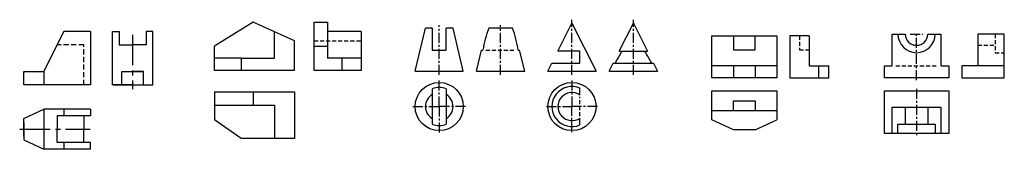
# Model space of a CAD drawing. Extents: x -127 to 240, y -15 to 34.
import ezdxf

# ---------------------------------------------------------------- set-up
doc = ezdxf.new("R2010")
doc.units = 0
doc.header["$LTSCALE"] = 3
doc.header["$MEASUREMENT"] = 0
for name, pattern in [('CENTER', [2, 1.25, -0.25, 0.25, -0.25]), ('CENTER2', [28.575, 19.05, -3.175, 3.175, -3.175]), ('DASHED', [0.75, 0.5, -0.25]), ('DASHED2', [9.525, 6.35, -3.175])]:
    doc.linetypes.add(name, pattern=pattern)
doc.layers.get('0').update_dxf_attribs({"color": 5, "linetype": 'CONTINUOUS'})
for name, color, linetype in [('A', 7, 'CONTINUOUS'), ('B', 1, 'CENTER'), ('C', 2, 'DASHED'), ('D', 3, 'CONTINUOUS'), ('中心线', 7, 'CENTER2'), ('虚线', 7, 'DASHED2')]:
    doc.layers.add(name, color=color, linetype=linetype)
doc.layers.add('粗实线', color=7, linetype='CONTINUOUS', lineweight=30)
doc.layers.add('轮廓线', color=7, linetype='CONTINUOUS', lineweight=30)

msp = doc.modelspace()

# ---------------------------------------------------------------- linework, layer by layer
at = {"linetype": 'DASHED'}
for p, q in [((-17.45, 25.81), (0.05, 25.81)), ((230.57, 24.17), (236.96, 24.17))]:
    msp.add_line(p, q, dxfattribs=at)
at = {"lineweight": 30}
for p, q in [((-17.45, 23.81), (-12.45, 23.81)), ((-6.95, 14.81), (-6.95, 19.31)), ((171.14, 12), (171.14, 16.5)), ((26.65, 7.9), (26.65, -5.34)), ((31.89, 7.9), (31.89, -5.34)), ((-40.25, 6.8), (-40.25, 1.8)), ((-118.48, 0.3), (-118.48, -14.7)), ((-110.98, 0.3), (-110.98, -2.2)), ((-54.75, 1.8), (-32.25, 1.8)), ((-32.25, 1.8), (-32.25, -10.7)), ((-110.98, -12.2), (-110.98, -14.7))]:
    msp.add_line(p, q, dxfattribs=at)
at = {"linetype": 'DASHED'}
for points in [[(163.88, 27.76), (163.88, 22.49), (167.55, 22.49)], [(236.96, 28.36), (236.96, 21.41), (240.42, 21.41)]]:
    msp.add_lwpolyline(points, dxfattribs=at)
at = {"lineweight": 30}
for centre, radius, start, end in [((176.4, -25.85), 92.23, 148.7933, 152.0087), ((27.22, -25.85), 92.23, 27.9913, 31.2067), ((29.27, 1.28), 7.12, 68.4187, 111.5813), ((29.27, 1.28), 5.17, 120.4228, 239.5772), ((29.27, 1.28), 5.17, 300.4228, 59.5772), ((29.27, 1.28), 7.12, 248.4187, 291.5813)]:
    msp.add_arc(centre, radius, start, end, dxfattribs=at)
at = {"layer": 'A', "color": 18, "lineweight": 30, "true_color": 0x000000}
for p, q in [((20.27, 14.44), (24.1, 30.55)), ((26.65, 30.55), (24.1, 30.55)), ((34.44, 30.55), (31.89, 30.55)), ((38.27, 14.44), (34.44, 30.55)), ((73.63, 21.94), (78.87, 32.42)), ((78.87, 32.42), (87.87, 14.44)), ((69.87, 14.44), (71.37, 17.44)), ((155.4, 16.5), (131.16, 16.5)), ((20.27, 14.44), (38.27, 14.44)), ((69.87, 14.44), (87.87, 14.44)), ((131.16, -0.15), (155.4, -0.15)), ((139.25, -7.42), (131.16, -3.74)), ((147.31, -7.42), (155.4, -3.74)), ((147.31, -7.42), (139.25, -7.42))]:
    msp.add_line(p, q, dxfattribs=at)
for points in [[(26.65, 30.55), (26.65, 22.36), (31.89, 22.36), (31.89, 30.55)], [(139.25, 27.76), (139.25, 22.49), (147.31, 22.49), (147.31, 27.76)], [(167.55, 27.76), (160.28, 27.76), (160.28, 12), (174.82, 12), (174.82, 16.5)], [(167.55, 27.76), (167.55, 16.5), (174.82, 16.5)], [(198.53, 16.44), (198.53, 28.36), (203.44, 28.36)], [(211.82, 28.36), (216.74, 28.36), (216.74, 16.44)], [(224.55, 16.44), (224.55, 11.97), (240.42, 11.97), (240.42, 28.36), (230.57, 28.36)], [(230.57, 28.36), (230.57, 16.44), (224.55, 16.44)], [(71.37, 17.44), (81.87, 17.44), (81.87, 21.94), (73.63, 21.94)], [(216.78, 16.44), (219.67, 16.44), (219.67, 11.97), (195.6, 11.97), (195.6, 16.44), (198.47, 16.44)], [(131.16, -3.74), (131.16, 7.12), (155.4, 7.12), (155.4, -3.74)], [(139.25, -0.15), (139.25, 3.44), (147.31, 3.44), (147.31, -0.15)], [(198.53, -8.78), (198.53, 1.07), (216.74, 1.07), (216.74, -8.78)]]:
    msp.add_lwpolyline(points, dxfattribs=at)
for points in [[(131.16, 27.76), (155.4, 27.76), (155.4, 12), (131.16, 12)], [(219.67, -8.78), (195.6, -8.78), (195.6, 7.1), (219.67, 7.1)]]:
    msp.add_lwpolyline(points, close=True, dxfattribs=at)
for centre in [(29.27, 1.28), (78.87, 1.28)]:
    msp.add_circle(centre, 9, dxfattribs=at)
for radius in [6.95, 4.19]:
    msp.add_arc((207.63, 28.36), radius, 180, 0, dxfattribs=at)
at = {"layer": 'B', "color": 18, "lineweight": -3, "true_color": 0x000000}
for p, q in [((78.87, 13.11), (78.87, 33.74)), ((101.81, 13.11), (101.81, 33.74)), ((29.27, 13.11), (29.27, 31.75)), ((52.21, 13.11), (52.21, 31.75)), ((205.2, 28.36), (210.03, 28.36)), ((207.63, 11.18), (207.63, 29.15)), ((29.27, 1.28), (29.27, 11.03)), ((78.87, 11.03), (78.87, 1.28)), ((207.63, 7.89), (207.63, -9.58)), ((19.43, 1.28), (29.27, 1.28)), ((39.11, 1.28), (29.27, 1.28)), ((29.27, 1.28), (29.27, -8.47)), ((29.27, 1.28), (29.27, -8.47)), ((69.34, 1.28), (78.87, 1.28)), ((88.4, 1.28), (78.87, 1.28)), ((78.87, -8.24), (78.87, 1.28))]:
    msp.add_line(p, q, dxfattribs=at)
at = {"layer": 'C', "color": 18, "lineweight": -3, "true_color": 0x000000}
for p, q in [((46.63, 22.36), (57.82, 22.36)), ((199.92, 16.44), (215.35, 16.44)), ((81.87, -2.36), (81.87, 4.92))]:
    msp.add_line(p, q, dxfattribs=at)
at = {"layer": 'D', "color": 18, "lineweight": 30, "true_color": 0x000000}
for p, q in [((56.66, 30.55), (47.75, 30.55)), ((96.56, 21.94), (101.81, 32.42)), ((101.81, 32.42), (107.05, 21.94)), ((43.21, 14.44), (45.09, 22.36)), ((45.09, 22.36), (45.59, 22.36)), ((58.82, 22.36), (59.32, 22.36)), ((61.21, 14.44), (59.32, 22.36)), ((96.56, 21.94), (107.05, 21.94)), ((92.81, 14.44), (94.31, 17.44)), ((94.31, 17.44), (109.31, 17.44)), ((109.31, 17.44), (110.81, 14.44)), ((139.25, 16.5), (139.25, 12)), ((147.31, 16.5), (147.31, 12)), ((240.42, 16.44), (230.57, 16.44)), ((43.21, 14.44), (61.21, 14.44)), ((92.81, 14.44), (110.81, 14.44)), ((81.87, 5.58), (81.87, 8.15)), ((203.44, 1.07), (203.44, -5.32)), ((211.82, 1.07), (211.82, -5.32)), ((81.87, -5.59), (81.87, -3.02))]:
    msp.add_line(p, q, dxfattribs=at)
msp.add_lwpolyline([(200.68, -8.78), (200.68, -5.32), (214.59, -5.32), (214.59, -8.78)], dxfattribs=at)
for centre, radius, start, end in [((92.07, 14.48), 47.14, 160.0697, 170.3742), ((12.35, 14.48), 47.14, 9.6258, 19.9303), ((78.87, 1.28), 7.5, 66.4153, 293.5847), ((78.87, 1.28), 5.25, 55.1128, 304.8872)]:
    msp.add_arc(centre, radius, start, end, dxfattribs=at)
at = {"layer": '中心线', "ltscale": 0.2}
for p, q in [((-85.29, 28.12), (-85.29, 7.73)), ((-127.5, -7.2), (-101.2, -7.2))]:
    msp.add_line(p, q, dxfattribs=at)
at = {"layer": '粗实线'}
for p, q in [((-40.25, 32.81), (-54.75, 23.81)), ((-24.75, 25.81), (-40.25, 32.81)), ((-17.45, 14.81), (-17.45, 32.81)), ((-17.45, 32.81), (-12.45, 32.81)), ((-12.45, 32.81), (-12.45, 19.31)), ((-32.25, 19.31), (-32.25, 29.2)), ((-24.75, 14.81), (-24.75, 25.81)), ((0.05, 29.31), (-12.45, 29.31)), ((0.05, 29.31), (0.05, 19.31)), ((-54.75, 14.81), (-54.75, 23.81)), ((-44.75, 19.31), (-54.75, 19.31)), ((-44.75, 19.31), (-44.75, 14.81)), ((-44.75, 19.31), (-32.25, 19.31)), ((0.05, 19.31), (-12.45, 19.31)), ((0.05, 19.31), (0.05, 14.81)), ((-44.75, 14.81), (-54.75, 14.81)), ((-24.75, 14.81), (-44.75, 14.81)), ((0.05, 14.81), (-17.45, 14.81)), ((-54.75, 6.8), (-24.75, 6.8)), ((-54.75, 6.8), (-54.75, -3.7)), ((-24.75, 6.8), (-24.75, -10.7)), ((-44.75, -10.7), (-54.75, -3.7)), ((-24.75, -10.7), (-44.75, -10.7))]:
    msp.add_line(p, q, dxfattribs=at)
at = {"layer": '虚线', "ltscale": 0.1}
for p, q in [((-103.48, 24.35), (-113.48, 24.35)), ((-103.48, 9.35), (-103.48, 24.35))]:
    msp.add_line(p, q, dxfattribs=at)
at = {"layer": '轮廓线', "ltscale": 0.5}
for p, q in [((-118.48, 14.35), (-110.98, 29.35)), ((-110.98, 29.35), (-118.48, 14.35)), ((-100.98, 29.35), (-100.98, 9.35)), ((-89.29, 14.35), (-81.29, 14.35)), ((-89.29, 9.35), (-89.29, 14.35)), ((-100.98, 9.35), (-125.98, 9.35)), ((-92.68, 9.35), (-77.79, 9.35))]:
    msp.add_line(p, q, dxfattribs=at)
at = {"layer": '轮廓线', "ltscale": 10}
for p, q in [((-100.98, 29.35), (-110.98, 29.35)), ((-92.79, 9.35), (-92.79, 29.35)), ((-92.79, 29.35), (-90.29, 29.35)), ((-90.29, 29.35), (-90.29, 24.35)), ((-77.79, 29.35), (-80.29, 29.35)), ((-80.29, 29.35), (-80.29, 24.35)), ((-77.79, 9.35), (-77.79, 29.35)), ((-90.29, 24.35), (-85.29, 24.35)), ((-80.29, 24.35), (-85.29, 24.35)), ((-125.98, 14.35), (-118.48, 14.35)), ((-125.98, 9.35), (-125.98, 14.35)), ((-89.29, 14.35), (-85.29, 14.35)), ((-89.29, 9.35), (-89.29, 14.35)), ((-81.29, 14.35), (-85.29, 14.35)), ((-81.29, 9.35), (-81.29, 14.35)), ((-89.29, 9.35), (-92.79, 9.35)), ((-85.29, 9.35), (-89.29, 9.35)), ((-85.29, 9.35), (-81.29, 9.35)), ((-81.29, 9.35), (-77.79, 9.35))]:
    msp.add_line(p, q, dxfattribs=at)
at = {"layer": '轮廓线', "ltscale": 5}
msp.add_line((-118.48, 14.35), (-118.48, 9.35), dxfattribs=at)
at = {"layer": '轮廓线'}
for p, q in [((-125.98, -3.2), (-118.48, 0.3)), ((-100.98, 0.3), (-118.48, 0.3)), ((-100.98, 0.3), (-100.98, -2.2)), ((-125.98, -7.2), (-125.98, -3.2)), ((-100.98, -2.2), (-113.48, -2.2)), ((-113.48, -2.2), (-113.48, -7.2)), ((-103.48, -2.2), (-103.48, -7.2)), ((-125.98, -4.66), (-125.98, -7.2)), ((-125.98, -9.75), (-125.98, -7.2)), ((-125.98, -7.2), (-125.98, -11.2)), ((-113.48, -12.2), (-113.48, -7.2)), ((-103.48, -12.2), (-103.48, -7.2)), ((-125.98, -11.2), (-118.48, -14.7)), ((-100.98, -14.7), (-118.48, -14.7)), ((-100.98, -12.2), (-113.48, -12.2)), ((-100.98, -14.7), (-100.98, -12.2))]:
    msp.add_line(p, q, dxfattribs=at)

doc.saveas('drawing.dxf')
